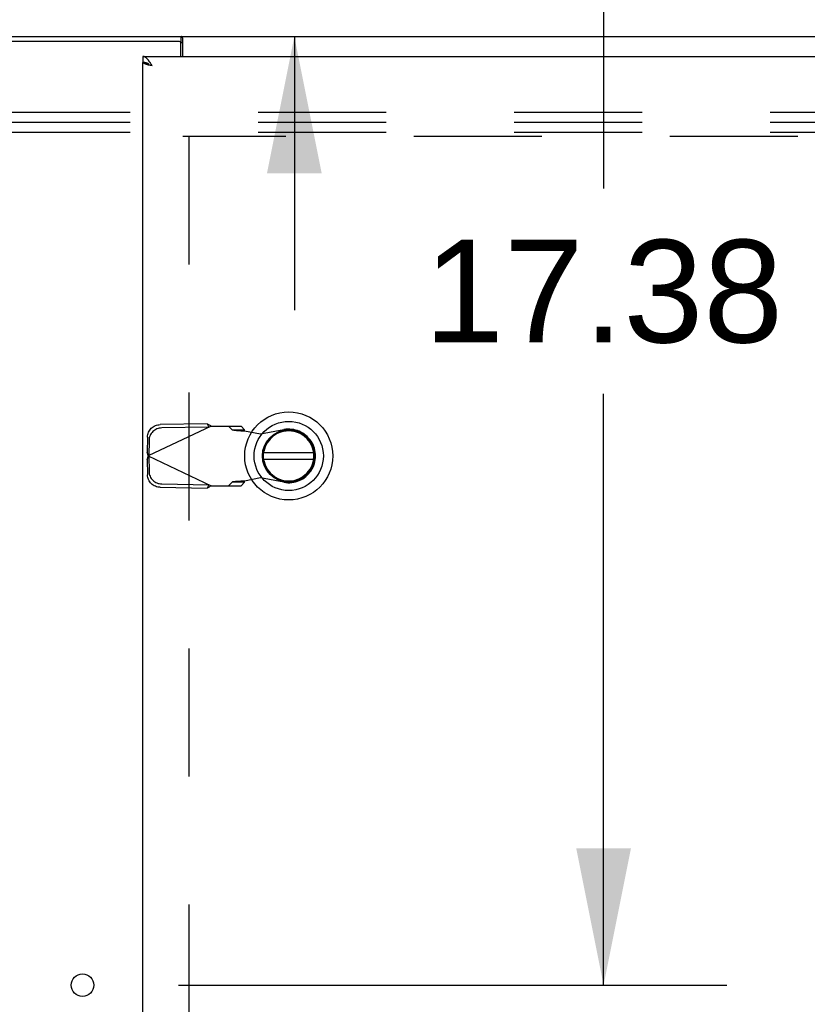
# Model space of a CAD drawing. Header units: inches. Extents: x 0 to 291, y 0 to 188.
# Tile 53 of 113: x 122 to 132, y 121 to 134. Entities that reach past the tile are written whole.
import ezdxf

# ---------------------------------------------------------------- set-up
doc = ezdxf.new("R2010")
doc.units = ezdxf.units.IN
doc.header["$LTSCALE"] = 16.018896
doc.header["$MEASUREMENT"] = 0
doc.linetypes.add('HIDDEN', pattern=[0.2, 0.1, -0.1])
doc.layers.get('0').update_dxf_attribs({"linetype": 'CONTINUOUS'})
for name, color, linetype in [('02___PRT_ALL_AXES', 7, 'CONTINUOUS'), ('84H_OR_90H', 7, 'CONTINUOUS'), ('DEFAULT_2', 8, 'HIDDEN'), ('DIMENSIONS', 7, 'CONTINUOUS')]:
    doc.layers.add(name, color=color, linetype=linetype)
doc.styles.get("Standard").update_dxf_attribs({"font": 'arial.ttf'})
doc.dimstyles.new('DIMSTYLE_1', dxfattribs={"dimtxt": 1.284938, "dimasz": 1.713251, "dimexe": 0.09, "dimexo": 0.07, "dimgap": 0.0375, "dimtad": 0, "dimtih": 1, "dimtoh": 1, "dimzin": 4, "dimdsep": 46, "dimtxsty": 'Standard', "dimblk": '_FILLED', "dimblk1": '_FILLED', "dimblk2": '_FILLED', "dimcen": 0.09, "dimazin": 1, "dimtfac": 1, "dimtdec": 3, "dimtofl": 0, "dimtmove": 0, "dimatfit": 3, "dimldrblk": '_FILLED', "dimfxl": 1, "dimtolj": 1, "dimtzin": 4, "dimarcsym": 0})

# ---------------------------------------------------------------- blocks, each defined once
blk = doc.blocks.new('_FILLED')
at = {"color": 0, "linetype": 'ByBlock'}
blk.add_solid([(0, 0), (-1, 0.2), (-1, -0.2)], dxfattribs=at)
blk = doc.blocks.new('*D3')
at = {"layer": 'DIMENSIONS', "color": 2, "linetype": 'Continuous'}
for p, q in [((122.478, 138.91), (130.948, 138.91)), ((129.407, 138.91), (129.407, 131.507)), ((129.407, 121.535), (129.407, 128.937)), ((124.086, 121.535), (130.948, 121.535))]:
    blk.add_line(p, q, dxfattribs=at)
at = {"layer": 'DIMENSIONS', "color": 2, "linetype": 'Continuous', "xscale": 1.7132508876, "yscale": 1.7132508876, "zscale": 1.7132508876}
for p, rotation in [((129.407, 138.91), 90), ((129.407, 121.535), 270)]:
    blk.add_blockref('_FILLED', p, dxfattribs=dict(at, rotation=rotation))
at = {"layer": 'DIMENSIONS', "color": 2, "linetype": 'Continuous', "insert": (129.407, 130.865), "char_height": 1.2849, "width": 4.49012, "attachment_point": 2, "line_spacing_factor": 0.9}
blk.add_mtext('17.38', dxfattribs=at)
blk = doc.blocks.new('*D19')
at = {"layer": '84H_OR_90H', "color": 2, "linetype": 'Continuous'}
for p, q in [((125.537, 138.91), (125.537, 142.336)), ((122.478, 138.91), (127.079, 138.91)), ((125.537, 133.41), (125.537, 129.983))]:
    blk.add_line(p, q, dxfattribs=at)
at = {"layer": '84H_OR_90H', "color": 2, "linetype": 'Continuous', "xscale": 1.7132508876, "yscale": 1.7132508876, "zscale": 1.7132508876}
for p, rotation in [((125.537, 138.91), 270), ((125.537, 133.41), 90)]:
    blk.add_blockref('_FILLED', p, dxfattribs=dict(at, rotation=rotation))
at = {"layer": '84H_OR_90H', "color": 2, "linetype": 'Continuous', "insert": (125.537, 136.802), "char_height": 1.2849, "width": 3.49178, "attachment_point": 2, "line_spacing_factor": 0.9}
blk.add_mtext('5.50', dxfattribs=at)

msp = doc.modelspace()

# ---------------------------------------------------------------- linework, layer by layer
at = {"color": 3, "linetype": 'Continuous'}
for p, q in [((124.1, 133.347), (121.467, 133.347)), ((121.542, 133.41), (136.392, 133.41)), ((124.142, 133.16), (124.142, 133.391)), ((124.115, 133.16), (124.115, 133.332)), ((123.642, 133.16), (136.092, 133.16)), ((123.642, 99.235), (123.642, 133.085)), ((123.704, 133.056), (123.699, 133.057)), ((123.709, 133.055), (123.704, 133.056)), ((123.714, 133.053), (123.709, 133.055)), ((123.719, 133.052), (123.714, 133.053)), ((123.728, 133.05), (123.719, 133.052)), ((123.739, 133.047), (123.728, 133.05)), ((123.735, 133.08), (123.732, 133.083)), ((123.739, 133.074), (123.735, 133.08)), ((123.743, 133.068), (123.739, 133.074)), ((123.756, 133.043), (123.739, 133.047)), ((123.747, 133.062), (123.743, 133.068)), ((123.755, 133.049), (123.747, 133.062)), ((123.759, 133.043), (123.755, 133.049)), ((123.759, 133.043), (123.756, 133.043))]:
    msp.add_line(p, q, dxfattribs=at)
at = {"color": 7, "linetype": 'Continuous'}
for p, q in [((124.119, 133.335), (124.119, 133.41)), ((124.115, 133.335), (124.119, 133.335)), ((123.642, 133.16), (123.642, 133.085)), ((125.779, 128.199), (125.154, 128.199)), ((125.154, 128.12), (125.779, 128.12))]:
    msp.add_line(p, q, dxfattribs=at)
at = {"color": 3, "linetype": 'Continuous'}
for points in [[(124.142, 133.391), (124.14, 133.392), (124.139, 133.393), (124.137, 133.395), (124.135, 133.397), (124.134, 133.398), (124.132, 133.4), (124.131, 133.402), (124.129, 133.404), (124.128, 133.405), (124.127, 133.406), (124.125, 133.407), (124.124, 133.408), (124.122, 133.409), (124.121, 133.409), (124.12, 133.41), (124.119, 133.41)], [(123.732, 133.083), (123.73, 133.086), (123.728, 133.089), (123.726, 133.092), (123.724, 133.095), (123.722, 133.098), (123.72, 133.1), (123.718, 133.103), (123.716, 133.106), (123.714, 133.108), (123.712, 133.111), (123.71, 133.114), (123.708, 133.116), (123.706, 133.119), (123.704, 133.121), (123.702, 133.123), (123.7, 133.125), (123.698, 133.128), (123.696, 133.13), (123.694, 133.132), (123.692, 133.134), (123.69, 133.136), (123.688, 133.138), (123.686, 133.14), (123.684, 133.141), (123.682, 133.143), (123.68, 133.145), (123.678, 133.146), (123.676, 133.148), (123.674, 133.149), (123.672, 133.15), (123.67, 133.151), (123.668, 133.153), (123.666, 133.154), (123.664, 133.155), (123.662, 133.155), (123.66, 133.156), (123.658, 133.157), (123.656, 133.158), (123.654, 133.158), (123.652, 133.159), (123.65, 133.159), (123.648, 133.159), (123.646, 133.16), (123.644, 133.16), (123.642, 133.16)], [(123.699, 133.057), (123.694, 133.059), (123.691, 133.059), (123.689, 133.06), (123.687, 133.06), (123.684, 133.061), (123.682, 133.062), (123.68, 133.062), (123.678, 133.063), (123.676, 133.064), (123.674, 133.064), (123.672, 133.065), (123.67, 133.066), (123.668, 133.066), (123.666, 133.067), (123.665, 133.068), (123.663, 133.068), (123.661, 133.069), (123.66, 133.07), (123.658, 133.07), (123.657, 133.071), (123.656, 133.072), (123.654, 133.072), (123.653, 133.073), (123.652, 133.074), (123.651, 133.074), (123.65, 133.075), (123.649, 133.076), (123.648, 133.076), (123.647, 133.077), (123.646, 133.078), (123.645, 133.078), (123.645, 133.079), (123.644, 133.08), (123.643, 133.08), (123.643, 133.081), (123.643, 133.081), (123.642, 133.082), (123.642, 133.083), (123.642, 133.083), (123.642, 133.084), (123.642, 133.085)]]:
    msp.add_lwpolyline(points, dxfattribs=at)
at = {"color": 7, "linetype": 'Continuous'}
for points in [[(124.142, 133.328), (124.141, 133.328), (124.14, 133.328), (124.139, 133.327), (124.137, 133.328), (124.136, 133.328), (124.135, 133.328), (124.133, 133.329), (124.132, 133.329), (124.131, 133.33), (124.129, 133.331), (124.128, 133.331), (124.127, 133.332), (124.125, 133.333), (124.124, 133.334), (124.123, 133.334), (124.121, 133.334), (124.12, 133.335), (124.119, 133.335)], [(123.717, 133.065), (123.716, 133.065), (123.714, 133.066), (123.712, 133.067), (123.71, 133.068), (123.708, 133.069), (123.706, 133.07), (123.704, 133.071), (123.702, 133.072), (123.7, 133.072), (123.698, 133.073), (123.696, 133.074), (123.694, 133.075), (123.692, 133.075), (123.69, 133.076), (123.688, 133.077), (123.686, 133.078), (123.684, 133.078), (123.682, 133.079), (123.68, 133.079), (123.678, 133.08), (123.676, 133.08), (123.674, 133.081), (123.672, 133.081), (123.67, 133.082), (123.668, 133.082), (123.666, 133.083), (123.664, 133.083), (123.662, 133.083), (123.66, 133.084), (123.658, 133.084), (123.656, 133.084), (123.654, 133.084), (123.652, 133.084), (123.65, 133.085), (123.648, 133.085), (123.646, 133.085), (123.644, 133.085), (123.642, 133.085)]]:
    msp.add_lwpolyline(points, dxfattribs=at)
for radius in [0.551, 0.433, 0.329, 0.317]:
    msp.add_circle((125.467, 128.16), radius, dxfattribs=at)
at = {"color": 3, "linetype": 'Continuous'}
msp.add_arc((124.1, 133.332), 0.015, 0, 90, dxfattribs=at)
at = {"color": 7, "linetype": 'Continuous'}
msp.add_arc((125.467, 128.16), 0.315, 190.0787, 169.9213, dxfattribs=at)
at = {"layer": '02___PRT_ALL_AXES', "color": 3, "linetype": 'Continuous'}
msp.add_circle((122.887, 121.535), 0.141, dxfattribs=at)
at = {"layer": 'DEFAULT_2', "color": 8, "linetype": 'HIDDEN'}
for p, q in [((136.296, 132.46), (119.296, 132.46)), ((136.296, 132.335), (119.296, 132.335)), ((136.296, 132.21), (119.296, 132.21)), ((135.042, 132.16), (124.142, 132.16)), ((124.217, 132.158), (124.217, 100.162)), ((124.448, 128.562), (123.858, 128.552)), ((124.448, 128.562), (124.468, 128.52)), ((124.496, 128.534), (123.709, 128.16)), ((124.468, 128.52), (123.877, 128.51)), ((124.496, 128.534), (124.87, 128.534)), ((124.715, 128.534), (124.757, 128.488)), ((124.757, 128.488), (124.912, 128.488)), ((124.912, 128.488), (124.87, 128.534)), ((124.915, 128.473), (125.112, 128.435)), ((125.112, 128.435), (125.407, 128.489)), ((123.699, 128.397), (123.695, 128.204)), ((123.719, 128.356), (123.715, 128.163)), ((123.702, 128.182), (123.695, 128.204)), ((123.715, 128.163), (123.695, 128.204)), ((123.709, 128.16), (123.702, 128.182)), ((123.695, 128.115), (123.715, 128.157)), ((123.695, 128.115), (123.702, 128.137)), ((123.695, 128.115), (123.699, 127.922)), ((123.702, 128.137), (123.709, 128.16)), ((123.709, 128.16), (124.496, 127.786)), ((123.715, 128.157), (123.719, 127.964)), ((123.877, 127.809), (124.468, 127.799)), ((124.468, 127.799), (124.448, 127.758)), ((124.757, 127.832), (124.715, 127.786)), ((124.912, 127.832), (124.757, 127.832)), ((124.87, 127.786), (124.912, 127.832)), ((125.112, 127.884), (124.915, 127.846)), ((125.407, 127.831), (125.112, 127.884)), ((123.858, 127.768), (124.448, 127.758)), ((124.496, 127.786), (124.87, 127.786))]:
    msp.add_line(p, q, dxfattribs=at)
for points in [[(123.699, 128.397), (123.7, 128.412), (123.702, 128.427), (123.706, 128.442), (123.712, 128.456), (123.719, 128.469), (123.727, 128.482), (123.736, 128.494), (123.746, 128.506), (123.758, 128.516), (123.77, 128.525), (123.784, 128.533), (123.798, 128.539), (123.812, 128.545), (123.827, 128.548), (123.842, 128.551), (123.858, 128.552)], [(124.448, 128.562), (124.456, 128.557), (124.464, 128.553), (124.472, 128.548)], [(124.472, 128.548), (124.488, 128.539), (124.496, 128.534)], [(123.877, 128.51), (123.862, 128.509), (123.847, 128.507), (123.832, 128.503), (123.817, 128.498), (123.803, 128.491), (123.79, 128.483), (123.778, 128.474), (123.766, 128.464), (123.756, 128.453), (123.746, 128.441), (123.738, 128.428), (123.732, 128.414), (123.726, 128.4), (123.722, 128.385), (123.72, 128.371), (123.719, 128.356)], [(124.757, 128.488), (124.76, 128.487), (124.765, 128.486), (124.772, 128.485), (124.78, 128.484), (124.789, 128.483), (124.8, 128.482), (124.812, 128.48), (124.825, 128.479), (124.838, 128.478), (124.853, 128.477), (124.868, 128.476), (124.884, 128.475), (124.915, 128.473)], [(124.915, 128.473), (124.915, 128.476), (124.914, 128.478), (124.913, 128.48), (124.912, 128.483), (124.912, 128.485), (124.912, 128.488)], [(123.858, 127.768), (123.842, 127.769), (123.827, 127.771), (123.812, 127.775), (123.798, 127.78), (123.784, 127.787), (123.77, 127.795), (123.758, 127.804), (123.746, 127.814), (123.736, 127.825), (123.727, 127.837), (123.719, 127.85), (123.712, 127.864), (123.706, 127.878), (123.702, 127.892), (123.7, 127.907), (123.699, 127.922)], [(123.719, 127.964), (123.72, 127.949), (123.722, 127.934), (123.726, 127.92), (123.732, 127.905), (123.738, 127.892), (123.746, 127.879), (123.756, 127.867), (123.766, 127.856), (123.778, 127.845), (123.79, 127.836), (123.803, 127.829), (123.817, 127.822), (123.832, 127.817), (123.847, 127.813), (123.862, 127.81), (123.877, 127.809)], [(124.868, 127.843), (124.853, 127.842), (124.838, 127.841), (124.825, 127.84), (124.812, 127.839), (124.8, 127.838), (124.789, 127.837), (124.78, 127.836), (124.772, 127.835), (124.765, 127.834), (124.76, 127.833), (124.757, 127.832)], [(124.915, 127.846), (124.899, 127.845), (124.868, 127.843)], [(124.912, 127.832), (124.912, 127.834), (124.912, 127.837), (124.913, 127.839), (124.914, 127.842), (124.915, 127.844), (124.915, 127.846)], [(124.496, 127.786), (124.48, 127.776), (124.472, 127.771), (124.464, 127.767), (124.456, 127.762), (124.448, 127.758)]]:
    msp.add_lwpolyline(points, dxfattribs=at)
msp.add_arc((125.467, 128.16), 0.335, 259.673, 100.327, dxfattribs=at)

# ---------------------------------------------------------------- dimensions: what is measured, and where the dimension line sits
at = {"layer": '84H_OR_90H', "color": 2, "linetype": 'Continuous'}
dim = msp.add_linear_dim(base=(125.537, 133.41), p1=(122.408, 138.91), p2=(124.142, 133.41), angle=270, dimstyle='DIMSTYLE_1', dxfattribs=at)
dim.commit()
dim.dimension.update_dxf_attribs({"geometry": '*D19', "text_midpoint": (125.533, 136.153), "dimtype": 160})
at = {"layer": 'DIMENSIONS', "color": 2, "linetype": 'Continuous'}
dim = msp.add_linear_dim(base=(129.406532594, 121.534759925), p1=(122.408485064, 138.909759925), p2=(124.015985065, 121.534759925), angle=270, dimstyle='DIMSTYLE_1', dxfattribs=at)
dim.commit()
dim.dimension.update_dxf_attribs({"geometry": '*D3', "text_midpoint": (129.458741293, 130.215095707), "dimtype": 160})

doc.saveas('drawing.dxf')
